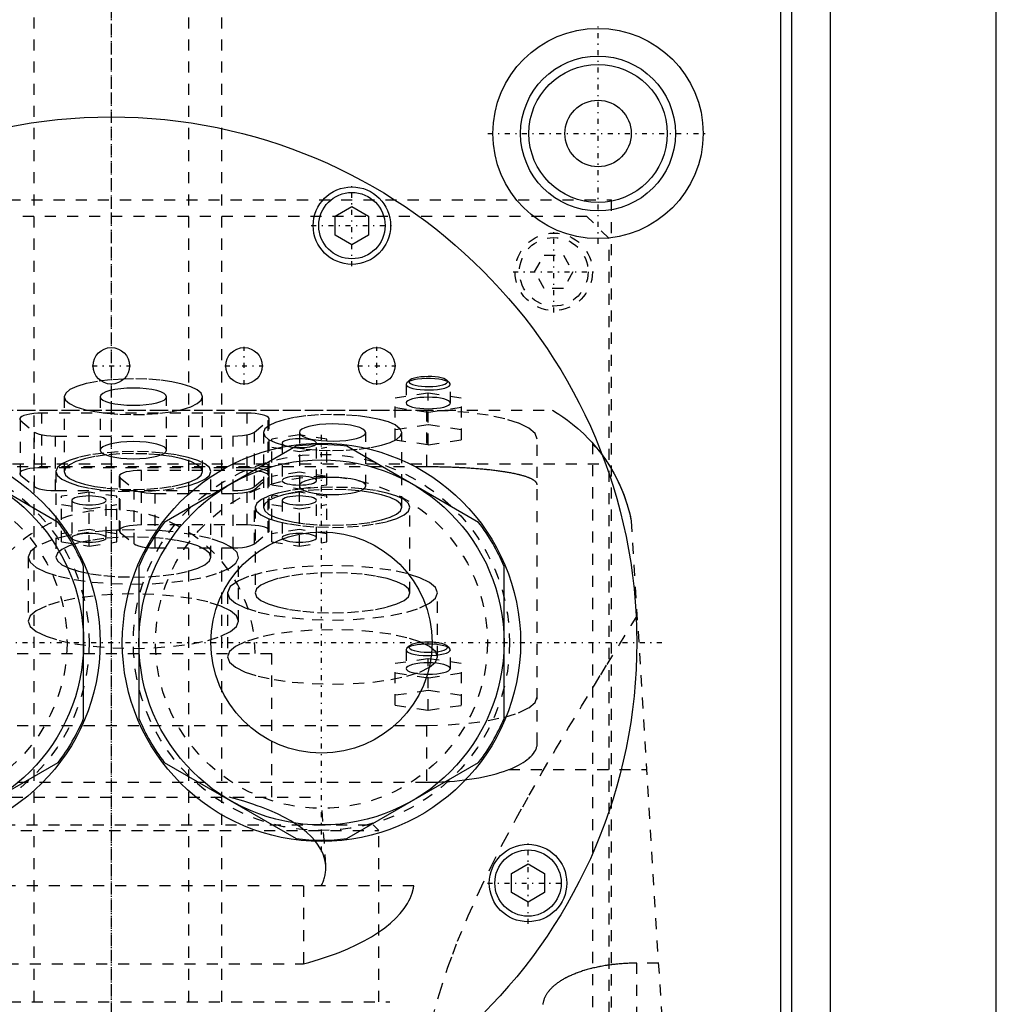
# Model space of a CAD drawing. Extents: x -90 to 90, y -104 to 484.
# Tile 7 of 8: x -8 to 80, y 196 to 285. Entities that reach past the tile are written whole.
import ezdxf

# ---------------------------------------------------------------- set-up
doc = ezdxf.new("R2010")
doc.units = 0
doc.linetypes.add('CENTER', pattern=[1.5, 0.45, -0.5, 0.05, -0.5])
doc.linetypes.add('DASHED', pattern=[2, 1, -1])
for name, color, linetype in [('AM_0', 7, 'CONTINUOUS'), ('AM_3', 7, 'DASHED'), ('AM_7', 7, 'CENTER')]:
    doc.layers.add(name, color=color, linetype=linetype)

msp = doc.modelspace()

# ---------------------------------------------------------------- linework, layer by layer
at = {"layer": 'AM_0', "color": 7, "linetype": 'CONTINUOUS'}
for p, q in [((61.5, 292), (61.5, 154.982)), ((65, 37.5), (65, 292.5)), ((80, 30), (80, 291.5)), ((60.5, 291), (60.5, 156.646)), ((20.25, 267.538), (21.75, 268.404)), ((21.75, 268.404), (23.25, 267.538)), ((20.25, 265.806), (20.25, 267.538)), ((23.25, 267.538), (23.25, 265.806)), ((21.75, 264.94), (20.25, 265.806)), ((23.25, 265.806), (21.75, 264.94)), ((-4.796, 239.852), (-16.704, 246.727)), ((16.704, 246.727), (4.796, 239.852)), ((33.204, 239.852), (21.296, 246.727)), ((-2.5, 222.125), (-2.5, 235.875)), ((2.5, 235.875), (2.5, 222.125)), ((35.5, 222.125), (35.5, 235.875)), ((-16.704, 211.273), (-4.796, 218.148)), ((4.796, 218.148), (16.704, 211.273)), ((21.296, 211.273), (33.204, 218.148)), ((36.172, 208.116), (37.672, 208.982)), ((37.672, 208.982), (39.172, 208.116)), ((36.172, 206.384), (36.172, 208.116)), ((39.172, 208.116), (39.172, 206.384)), ((37.672, 205.518), (36.172, 206.384)), ((39.172, 206.384), (37.672, 205.518))]:
    msp.add_line(p, q, dxfattribs=at)
for centre, radius in [((44, 275), 9.5), ((44, 275), 7), ((44, 275), 6.25), ((44, 275), 3), ((0, 229), 47.5), ((21.75, 266.672), 3.5), ((21.75, 266.672), 3), ((0, 254), 1.65), ((12, 254), 1.65), ((24, 254), 1.65), ((-19, 229), 18), ((19, 229), 18), ((-19, 229), 16.5), ((19, 229), 16.5), ((19, 229), 10), ((37.672, 207.25), 3.5), ((37.672, 207.25), 3)]:
    msp.add_circle(centre, radius, dxfattribs=at)
for centre, start, end in [((19, 229), 82.61986, 97.38014), ((-19, 229), 22.61986, 37.38014), ((19, 229), 142.61986, 157.38014), ((19, 229), 22.61986, 37.38014), ((-19, 229), 322.61986, 337.38014), ((19, 229), 202.61986, 217.38014), ((19, 229), 322.61986, 337.38014), ((19, 229), 262.61986, 277.38014)]:
    msp.add_arc(centre, 17.875, start, end, dxfattribs=at)
at = {"layer": 'AM_3', "color": 6, "linetype": 'DASHED'}
for p, q in [((-7, 457.5), (-7, -77.5)), ((7, -77.5), (7, 457.5)), ((10, -37.5), (10, 316.5)), ((-45.211, 269), (45.211, 269)), ((45.211, 176), (45.211, 269)), ((43, 267.5), (-43, 267.5)), ((45, 265.5), (43, 267.5)), ((45, 179.5), (45, 265.5)), ((38.268, 262.5), (39.134, 264)), ((39.134, 264), (40.866, 264)), ((40.866, 264), (41.732, 262.5)), ((39.134, 261), (38.268, 262.5)), ((41.732, 262.5), (40.866, 261)), ((40.866, 261), (39.134, 261)), ((2, 252.826), (1.142, 252.81)), ((26.723, 252.474), (26.65, 252.335)), ((26.65, 252.335), (26.65, 250.645)), ((26.964, 252.698), (26.723, 252.474)), ((30.577, 252.474), (30.336, 252.698)), ((30.65, 250.645), (30.65, 252.335)), ((-4.25, 251.208), (-4.25, 244.446)), ((-1, 251.208), (-1, 246.378)), ((5, 246.378), (5, 251.208)), ((8.25, 244.446), (8.25, 251.208)), ((25.65, 251.116), (28.65, 251.564)), ((25.65, 247.322), (25.65, 251.116)), ((28.65, 251.564), (31.65, 251.116)), ((28.65, 246.874), (28.65, 251.564)), ((31.65, 247.322), (31.65, 251.116)), ((28.65, 249.771), (25.65, 250.219)), ((31.65, 250.219), (28.65, 249.771)), ((-39.86, 250), (39.86, 250)), ((28.5, 249.97), (-28.5, 249.97)), ((-6.28, 244.794), (-6.28, 249.72)), ((12.28, 249.72), (-6.28, 249.72)), ((12.28, 244.794), (12.28, 249.72)), ((14.28, 244.276), (14.28, 249.202)), ((28.5, 249.97), (28.5, 244.865)), ((-8.189, 244.122), (-8.189, 249.048)), ((-8.189, 249.048), (-6.939, 248.013)), ((12.939, 248.013), (14.189, 249.048)), ((14.189, 244.122), (14.189, 249.048)), ((28.65, 248.667), (25.65, 248.218)), ((26.129, 248.29), (25.655, 248.662)), ((31.65, 248.218), (28.65, 248.667)), ((-6.939, 243.086), (-6.939, 248.013)), ((-5.03, 247.649), (11.03, 247.649)), ((-5.03, 242.723), (-5.03, 247.649)), ((11.03, 242.723), (11.03, 247.649)), ((12.939, 243.086), (12.939, 248.013)), ((13.75, 247.973), (13.75, 241.211)), ((17, 247.757), (14.5, 247.383)), ((17, 247.973), (17, 242.882)), ((19.5, 247.383), (17, 247.757)), ((23, 243.143), (23, 247.973)), ((26.25, 241.211), (26.25, 247.973)), ((14.5, 243.255), (14.5, 247.383)), ((14.5, 246.636), (17, 246.263)), ((15.45, 247.01), (15.45, 243.629)), ((17, 246.263), (19.5, 246.636)), ((18.55, 243.629), (18.55, 247.01)), ((19.5, 243.255), (19.5, 247.383)), ((25.65, 247.322), (28.65, 246.874)), ((28.65, 246.874), (31.65, 247.322)), ((38.5, 219.865), (38.5, 247.382)), ((43.5, 247.019), (43.5, 77.05)), ((-44.917, 245.15), (44.917, 245.15)), ((28.5, 244.865), (-28.5, 244.865)), ((12.28, 244.794), (-6.28, 244.794)), ((-8.189, 244.122), (-6.939, 243.086)), ((-5, 244.446), (-5, 236.719)), ((0.72, 244.026), (0.72, 239.1)), ((0.811, 238.945), (0.811, 243.872)), ((0.811, 243.872), (2.061, 242.836)), ((2.72, 239.617), (2.72, 244.544)), ((12.28, 244.544), (2.72, 244.544)), ((9, 236.719), (9, 244.446)), ((12.28, 239.617), (12.28, 244.544)), ((12.939, 243.086), (14.189, 244.122)), ((12.939, 242.836), (14.189, 243.872)), ((14.189, 238.945), (14.189, 243.872)), ((14.28, 239.1), (14.28, 244.026)), ((17, 244.376), (14.5, 244.003)), ((19.5, 244.003), (17, 244.376)), ((14.5, 243.255), (17, 242.882)), ((17, 242.882), (19.5, 243.255)), ((-5.03, 242.723), (11.03, 242.723)), ((-2, 242.581), (-4.5, 242.207)), ((-4.5, 238.079), (-4.5, 242.207)), ((-2, 237.706), (-2, 242.581)), ((0.5, 242.207), (-2, 242.581)), ((0.5, 238.079), (0.5, 242.207)), ((2.061, 237.91), (2.061, 242.836)), ((3.97, 242.473), (11.03, 242.473)), ((3.97, 237.547), (3.97, 242.473)), ((11.03, 237.547), (11.03, 242.473)), ((12.939, 237.91), (12.939, 242.836)), ((17, 242.581), (14.5, 242.207)), ((14.5, 238.079), (14.5, 242.207)), ((17, 237.706), (17, 242.581)), ((19.5, 242.207), (17, 242.581)), ((19.5, 238.079), (19.5, 242.207)), ((-4.5, 241.46), (-2, 241.086)), ((-3.55, 241.833), (-3.55, 238.453)), ((-2, 241.086), (0.5, 241.46)), ((-0.45, 238.453), (-0.45, 241.833)), ((13, 241.211), (13, 233.484)), ((14.5, 241.46), (17, 241.086)), ((15.45, 241.833), (15.45, 238.453)), ((17, 241.086), (19.5, 241.46)), ((18.55, 238.453), (18.55, 241.833)), ((27, 233.484), (27, 241.211)), ((12.28, 239.617), (2.72, 239.617)), ((47, 240), (57, 77.05)), ((-3.948, 238.636), (-5.355, 238.275)), ((-2, 239.2), (-4.5, 238.826)), ((-3.819, 238.663), (-3.948, 238.636)), ((-3.556, 238.714), (-3.819, 238.663)), ((0.5, 238.826), (-2, 239.2)), ((0.498, 239.147), (-0.452, 239.095)), ((0.719, 239.155), (0.498, 239.147)), ((0.731, 239.156), (0.719, 239.155)), ((2, 239.178), (0.731, 239.156)), ((0.811, 238.945), (2.061, 237.91)), ((4.114, 239.116), (2, 239.178)), ((5.276, 239.027), (4.114, 239.116)), ((7.574, 238.71), (5.276, 239.027)), ((12.939, 237.91), (14.189, 238.945)), ((17, 239.2), (14.5, 238.826)), ((19.5, 238.826), (17, 239.2)), ((-5.355, 238.275), (-6.761, 237.67)), ((-4.5, 238.079), (-2, 237.706)), ((-2, 237.706), (0.5, 238.079)), ((14.5, 238.079), (17, 237.706)), ((17, 237.706), (19.5, 238.079)), ((3.97, 237.547), (11.03, 237.547)), ((-7.5, 236.719), (-7.5, 230.924)), ((11.5, 230.924), (11.5, 236.719)), ((10.5, 233.484), (10.5, 227.689)), ((29.5, 227.689), (29.5, 233.484)), ((28.65, 228.847), (28.388, 228.843)), ((-14.5, 228), (14.5, 228)), ((14.5, 215), (14.5, 228)), ((26.65, 228.329), (26.65, 226.639)), ((26.964, 228.692), (26.723, 228.468)), ((30.577, 228.468), (30.336, 228.692)), ((30.65, 226.639), (30.65, 228.329)), ((25.65, 227.11), (28.65, 227.559)), ((25.65, 223.316), (25.65, 227.11)), ((28.65, 227.559), (31.65, 227.11)), ((28.65, 222.868), (28.65, 227.559)), ((31.65, 223.316), (31.65, 227.11)), ((28.65, 225.766), (25.65, 226.214)), ((31.65, 226.214), (28.65, 225.766)), ((28.65, 224.661), (25.65, 224.213)), ((31.65, 224.213), (28.65, 224.661)), ((25.65, 223.316), (28.65, 222.868)), ((28.65, 222.868), (31.65, 223.316)), ((-28.5, 221.5), (28.5, 221.5)), ((28.5, 221.5), (28.5, 216.359)), ((35.934, 217.5), (48.381, 217.5)), ((-28.5, 216.359), (28.5, 216.359)), ((-19, 215), (19, 215)), ((19.386, 208.83), (19, 215)), ((-24.175, 212), (24.175, 212)), ((-23.675, 212.5), (23.675, 212.5)), ((24.175, 212), (23.675, 212.5)), ((24.175, 196.5), (24.175, 212)), ((27.357, 207), (-27.357, 207)), ((17.375, 207), (17.375, 199.939)), ((-17.375, 199.939), (17.375, 199.939)), ((47.5, 77.05), (47.5, 200.006)), ((49.454, 200.006), (47.5, 200.006)), ((-25.175, 196.5), (25.175, 196.5)), ((25.75, 116.5), (25.175, 196.5))]:
    msp.add_line(p, q, dxfattribs=at)
for points in [[(-4.25, 251.208), (-4.13, 250.892), (-3.774, 250.589), (-3.197, 250.309), (-2.419, 250.064), (-1.472, 249.863), (-0.392, 249.713), (0.781, 249.621), (2, 249.59), (3.219, 249.621), (4.392, 249.713), (5.472, 249.863), (6.419, 250.064), (7.197, 250.309), (7.774, 250.589), (8.13, 250.892), (8.25, 251.208), (8.13, 251.524), (7.774, 251.827), (7.197, 252.107), (6.419, 252.352), (5.472, 252.553), (4.392, 252.702), (3.219, 252.794), (2, 252.826)], [(1.142, 252.81), (-0.098, 252.732), (-1.251, 252.589), (-2.269, 252.389), (-3.108, 252.14), (-3.733, 251.852), (-4.119, 251.537), (-4.25, 251.208)], [(30.577, 252.474), (30.432, 252.57), (30.216, 252.657), (29.938, 252.731), (29.609, 252.789), (29.241, 252.829), (28.85, 252.85), (28.45, 252.85), (28.059, 252.829), (27.691, 252.789), (27.362, 252.731), (27.084, 252.657), (26.868, 252.57), (26.723, 252.474)], [(28.65, 253.029), (28.303, 253.02), (27.971, 252.994), (27.665, 252.951), (27.398, 252.893), (27.181, 252.822), (27.021, 252.742), (26.927, 252.655), (26.901, 252.566), (26.943, 252.476), (27.054, 252.391), (27.228, 252.312), (27.458, 252.245), (27.735, 252.19), (28.049, 252.151), (28.386, 252.129), (28.734, 252.124), (29.078, 252.137), (29.406, 252.168), (29.703, 252.215), (29.959, 252.276), (30.163, 252.349), (30.307, 252.431), (30.386, 252.519), (30.395, 252.609), (30.336, 252.698)], [(30.336, 252.698), (30.22, 252.776), (30.051, 252.848), (29.833, 252.91), (29.575, 252.961), (29.285, 252.998), (28.973, 253.022), (28.65, 253.029)], [(26.65, 252.335), (26.69, 252.232), (26.809, 252.133), (27.002, 252.042), (27.261, 251.962), (27.576, 251.898), (27.934, 251.852), (28.321, 251.824), (28.72, 251.818), (29.118, 251.832), (29.496, 251.866), (29.84, 251.919), (30.137, 251.989), (30.374, 252.072), (30.541, 252.167), (30.633, 252.268), (30.645, 252.371), (30.577, 252.474)], [(26.65, 250.645), (26.688, 250.544), (26.802, 250.446), (26.987, 250.357), (27.236, 250.278), (27.539, 250.214), (27.885, 250.166), (28.26, 250.137), (28.65, 250.127), (29.04, 250.137), (29.415, 250.166), (29.761, 250.214), (30.064, 250.278), (30.313, 250.357), (30.498, 250.446), (30.612, 250.544), (30.65, 250.645), (30.612, 250.746), (30.498, 250.843), (30.313, 250.932), (30.064, 251.011), (29.761, 251.075), (29.415, 251.123), (29.04, 251.152), (28.65, 251.162)], [(28.65, 251.162), (28.26, 251.152), (27.885, 251.123), (27.539, 251.075), (27.236, 251.011), (26.987, 250.932), (26.802, 250.843), (26.688, 250.746), (26.65, 250.645)], [(-6.28, 249.72), (-6.652, 249.711), (-7.012, 249.684), (-7.346, 249.64), (-7.642, 249.581), (-7.891, 249.509), (-8.083, 249.426), (-8.213, 249.335), (-8.274, 249.239), (-8.266, 249.143), (-8.189, 249.048)], [(14.189, 249.048), (14.266, 249.143), (14.274, 249.239), (14.213, 249.335), (14.083, 249.426), (13.891, 249.509), (13.642, 249.581), (13.346, 249.64), (13.012, 249.684), (12.652, 249.711), (12.28, 249.72)], [(25.655, 248.662), (25.048, 248.927), (24.258, 249.157), (23.313, 249.344), (22.249, 249.482), (21.103, 249.565), (19.917, 249.59), (18.734, 249.557), (17.597, 249.466), (16.547, 249.321), (15.622, 249.127), (14.856, 248.891), (14.276, 248.622)], [(38.5, 247.382), (38.308, 247.887), (37.739, 248.372), (36.815, 248.82), (35.571, 249.212), (34.056, 249.534), (32.327, 249.773), (30.451, 249.92), (28.5, 249.97)], [(14.276, 248.622), (13.883, 248.305), (13.75, 247.973)], [(19.5, 247.207), (20.083, 247.197), (20.663, 247.215), (21.218, 247.263), (21.726, 247.338), (22.17, 247.436), (22.53, 247.556), (22.795, 247.69), (22.953, 247.836), (22.999, 247.987), (22.932, 248.137), (22.753, 248.281), (22.469, 248.414), (22.092, 248.529), (21.635, 248.624), (21.116, 248.693), (20.555, 248.736), (19.972, 248.749), (19.391, 248.733), (18.833, 248.688), (18.319, 248.616), (17.869, 248.519), (17.5, 248.402), (17.226, 248.268), (17.057, 248.123), (17, 247.973)], [(-6.939, 248.013), (-6.771, 247.912), (-6.526, 247.824), (-6.214, 247.75), (-5.85, 247.695), (-5.449, 247.661), (-5.03, 247.649)], [(11.03, 247.649), (11.449, 247.661), (11.85, 247.695), (12.214, 247.75), (12.526, 247.824), (12.771, 247.912), (12.939, 248.013)], [(13.75, 247.973), (13.87, 247.657), (14.226, 247.354), (14.804, 247.074), (15.582, 246.829), (16.529, 246.627), (17.61, 246.478), (18.783, 246.386), (20.003, 246.355), (21.222, 246.386), (22.395, 246.479), (23.476, 246.628), (24.422, 246.83), (25.199, 247.075), (25.776, 247.355), (26.131, 247.658), (26.25, 247.974), (26.129, 248.29)], [(17, 247.973), (17.036, 247.853), (17.143, 247.736)], [(17.143, 247.736), (17.355, 247.606), (17.656, 247.488), (18.034, 247.386), (18.478, 247.304), (18.972, 247.243), (19.5, 247.207)], [(16.531, 246.627), (16.823, 246.611), (17.122, 246.61), (17.416, 246.623), (17.695, 246.651), (17.948, 246.692), (18.166, 246.745), (18.34, 246.808), (18.465, 246.879), (18.535, 246.954), (18.548, 247.031), (18.503, 247.107), (18.403, 247.18), (18.251, 247.247), (18.052, 247.305), (17.813, 247.351), (17.545, 247.385), (17.257, 247.405), (16.959, 247.411), (16.662, 247.401), (16.378, 247.377), (16.117, 247.339), (15.889, 247.29), (15.702, 247.229), (15.564, 247.161), (15.479, 247.086), (15.45, 247.009), (15.479, 246.933), (15.565, 246.858), (15.703, 246.79), (15.891, 246.73)], [(15.891, 246.73), (16.187, 246.668), (16.531, 246.627)], [(-5, 244.446), (-4.865, 244.093), (-4.467, 243.753), (-3.82, 243.44), (-2.95, 243.165), (-1.889, 242.94), (-0.679, 242.773), (0.634, 242.67), (2, 242.635), (3.366, 242.67), (4.679, 242.773), (5.889, 242.94), (6.95, 243.165), (7.82, 243.44), (8.467, 243.753), (8.865, 244.093), (9, 244.446), (8.865, 244.8), (8.467, 245.14), (7.82, 245.453), (6.95, 245.728), (5.889, 245.953), (4.679, 246.12), (3.366, 246.223), (2, 246.258)], [(2, 246.258), (0.634, 246.223), (-0.679, 246.12), (-1.889, 245.953), (-2.95, 245.728), (-3.82, 245.453), (-4.467, 245.14), (-4.865, 244.8), (-5, 244.446)], [(2, 246.064), (0.781, 246.033), (-0.392, 245.941), (-1.472, 245.791), (-2.419, 245.59), (-3.197, 245.345), (-3.774, 245.066), (-4.13, 244.762), (-4.25, 244.446), (-4.13, 244.131), (-3.774, 243.827), (-3.197, 243.548), (-2.419, 243.303), (-1.472, 243.101), (-0.392, 242.952), (0.781, 242.86), (2, 242.829), (3.219, 242.86), (4.392, 242.952), (5.472, 243.101), (6.419, 243.303), (7.197, 243.548), (7.774, 243.827), (8.13, 244.131), (8.25, 244.446)], [(8.25, 244.446), (8.13, 244.762), (7.774, 245.066), (7.197, 245.345), (6.419, 245.59), (5.472, 245.791), (4.392, 245.941), (3.219, 246.033), (2, 246.064)], [(-6.28, 244.794), (-6.652, 244.785), (-7.012, 244.758), (-7.346, 244.714), (-7.642, 244.655), (-7.891, 244.583), (-8.083, 244.5), (-8.213, 244.409), (-8.274, 244.313), (-8.266, 244.216), (-8.189, 244.122)], [(14.189, 244.122), (14.266, 244.216), (14.274, 244.313), (14.213, 244.409), (14.083, 244.5), (13.891, 244.583), (13.642, 244.655), (13.346, 244.714), (13.012, 244.758), (12.652, 244.785), (12.28, 244.794)], [(2.72, 244.544), (2.348, 244.534), (1.988, 244.508), (1.654, 244.464), (1.358, 244.405), (1.109, 244.333), (0.917, 244.249), (0.787, 244.159), (0.726, 244.063), (0.734, 243.966), (0.811, 243.872)], [(14.189, 243.872), (14.266, 243.966), (14.274, 244.063), (14.213, 244.159), (14.083, 244.249), (13.891, 244.333), (13.642, 244.405), (13.346, 244.464), (13.012, 244.508), (12.652, 244.534), (12.28, 244.544)], [(-6.939, 243.086), (-6.771, 242.986), (-6.526, 242.897), (-6.214, 242.824), (-5.85, 242.769), (-5.449, 242.735), (-5.03, 242.723)], [(11.03, 242.723), (11.449, 242.735), (11.85, 242.769), (12.214, 242.824), (12.526, 242.897), (12.771, 242.986), (12.939, 243.086)], [(20, 243.023), (18.668, 242.99), (17.384, 242.892), (16.196, 242.732), (15.147, 242.517), (14.275, 242.254)], [(27, 241.211), (26.865, 241.565), (26.467, 241.905), (25.82, 242.218), (24.95, 242.492), (23.889, 242.718), (22.679, 242.885), (21.366, 242.988), (20, 243.023)], [(-0.45, 241.833), (-0.48, 241.912), (-0.568, 241.987), (-0.711, 242.056), (-0.904, 242.117), (-1.139, 242.167), (-1.407, 242.204), (-1.698, 242.227), (-2, 242.235), (-2.302, 242.227), (-2.593, 242.204), (-2.861, 242.167), (-3.096, 242.117), (-3.289, 242.056), (-3.432, 241.987), (-3.52, 241.912), (-3.55, 241.833)], [(2.061, 242.836), (2.229, 242.736), (2.474, 242.647), (2.786, 242.574), (3.15, 242.519), (3.551, 242.485), (3.97, 242.473)], [(11.03, 242.473), (11.449, 242.485), (11.85, 242.519), (12.214, 242.574), (12.526, 242.647), (12.771, 242.736), (12.939, 242.836)], [(14.275, 242.254), (13.577, 241.931), (13.146, 241.579), (13, 241.211)], [(18.55, 241.833), (18.52, 241.912), (18.432, 241.987), (18.289, 242.056), (18.096, 242.117), (17.861, 242.167), (17.593, 242.204), (17.302, 242.227), (17, 242.235), (16.698, 242.227), (16.407, 242.204), (16.139, 242.167), (15.904, 242.117), (15.711, 242.056), (15.568, 241.987), (15.48, 241.912), (15.45, 241.833)], [(-3.55, 241.833), (-3.52, 241.755), (-3.432, 241.68), (-3.289, 241.611), (-3.096, 241.55), (-2.861, 241.5), (-2.593, 241.463), (-2.302, 241.44), (-2, 241.432), (-1.698, 241.44), (-1.407, 241.463), (-1.139, 241.5), (-0.904, 241.55), (-0.711, 241.611), (-0.568, 241.68), (-0.48, 241.755), (-0.45, 241.833)], [(13, 241.211), (13.135, 240.858), (13.533, 240.518), (14.18, 240.205), (15.05, 239.93), (16.111, 239.705), (17.321, 239.537), (18.634, 239.434), (20, 239.399), (21.366, 239.434), (22.679, 239.537), (23.889, 239.705), (24.95, 239.93), (25.82, 240.205), (26.467, 240.518), (26.865, 240.858), (27, 241.211)], [(15.45, 241.833), (15.48, 241.755), (15.568, 241.68), (15.711, 241.611), (15.904, 241.55), (16.139, 241.5), (16.407, 241.463), (16.698, 241.44), (17, 241.432), (17.302, 241.44), (17.593, 241.463), (17.861, 241.5), (18.096, 241.55), (18.289, 241.611), (18.432, 241.68), (18.52, 241.755), (18.55, 241.833)], [(2.72, 239.617), (2.348, 239.608), (1.988, 239.581), (1.654, 239.538), (1.358, 239.479), (1.109, 239.406), (0.917, 239.323), (0.787, 239.232), (0.726, 239.137), (0.734, 239.04), (0.811, 238.945)], [(14.189, 238.945), (14.266, 239.04), (14.274, 239.137), (14.213, 239.232), (14.083, 239.323), (13.891, 239.406), (13.642, 239.479), (13.346, 239.538), (13.012, 239.581), (12.652, 239.608), (12.28, 239.617)], [(-7.5, 236.719), (-7.321, 236.244), (-6.79, 235.786), (-5.927, 235.364), (-4.766, 234.993), (-3.349, 234.687), (-1.73, 234.458), (0.029, 234.314), (1.863, 234.261), (3.702, 234.3), (5.476, 234.431), (7.12, 234.648), (8.57, 234.943), (9.773, 235.305), (10.682, 235.721), (11.264, 236.174), (11.496, 236.648), (11.37, 237.124), (10.89, 237.586), (10.075, 238.014), (8.956, 238.394), (7.574, 238.71)], [(2, 238.531), (0.634, 238.496), (-0.679, 238.393), (-1.889, 238.225), (-2.95, 238), (-3.82, 237.726), (-4.467, 237.412), (-4.865, 237.073), (-5, 236.719), (-4.865, 236.366), (-4.467, 236.026), (-3.82, 235.713), (-2.95, 235.438), (-1.889, 235.213), (-0.679, 235.045), (0.634, 234.942), (2, 234.907), (3.366, 234.942), (4.679, 235.045), (5.889, 235.213), (6.95, 235.438), (7.82, 235.713), (8.467, 236.026), (8.865, 236.366), (9, 236.719)], [(-0.452, 239.095), (-2.071, 238.941), (-3.556, 238.714)], [(9, 236.719), (8.865, 237.073), (8.467, 237.412), (7.82, 237.726), (6.95, 238), (5.889, 238.225), (4.679, 238.393), (3.366, 238.496), (2, 238.531)], [(-6.761, 237.67), (-7.313, 237.204), (-7.5, 236.719)], [(2.061, 237.91), (2.229, 237.81), (2.474, 237.721), (2.786, 237.647), (3.15, 237.592), (3.551, 237.558), (3.97, 237.547)], [(11.03, 237.547), (11.449, 237.558), (11.85, 237.592), (12.214, 237.647), (12.526, 237.721), (12.771, 237.81), (12.939, 237.91)], [(10.5, 233.484), (10.683, 233.004), (11.223, 232.543), (12.101, 232.118), (13.282, 231.745), (14.722, 231.439), (16.365, 231.212), (18.147, 231.072), (20, 231.025), (21.853, 231.072), (23.635, 231.212), (25.278, 231.439), (26.718, 231.745), (27.899, 232.118), (28.777, 232.543), (29.317, 233.004), (29.5, 233.484), (29.317, 233.964), (28.777, 234.425), (27.899, 234.85), (26.718, 235.222), (25.278, 235.528), (23.635, 235.755), (21.853, 235.895), (20, 235.943)], [(20, 235.943), (18.254, 235.901), (16.567, 235.776), (14.997, 235.574), (13.597, 235.3), (12.416, 234.965), (11.494, 234.579)], [(20, 235.296), (18.634, 235.261), (17.321, 235.158), (16.111, 234.99), (15.05, 234.765), (14.18, 234.49), (13.533, 234.177), (13.135, 233.837), (13, 233.484), (13.135, 233.13), (13.533, 232.791), (14.18, 232.477), (15.05, 232.203), (16.111, 231.977), (17.321, 231.81), (18.634, 231.707), (20, 231.672), (21.366, 231.707), (22.679, 231.81), (23.889, 231.977), (24.95, 232.203), (25.82, 232.477), (26.467, 232.791), (26.865, 233.13), (27, 233.484)], [(27, 233.484), (26.865, 233.837), (26.467, 234.177), (25.82, 234.49), (24.95, 234.765), (23.889, 234.99), (22.679, 235.158), (21.366, 235.261), (20, 235.296)], [(11.494, 234.579), (10.752, 234.046), (10.5, 233.484)], [(28.388, 228.843), (28.01, 228.82), (27.655, 228.778), (27.338, 228.72), (27.071, 228.647), (26.863, 228.562), (26.723, 228.468)], [(28.045, 228.996), (27.735, 228.957), (27.459, 228.903), (27.231, 228.836), (27.057, 228.759), (26.946, 228.674), (26.901, 228.585), (26.924, 228.496), (27.014, 228.41), (27.168, 228.33), (27.38, 228.259), (27.641, 228.201), (27.942, 228.157), (28.27, 228.129), (28.613, 228.118), (28.957, 228.125), (29.289, 228.149), (29.597, 228.19), (29.868, 228.246), (30.091, 228.314), (30.258, 228.392), (30.362, 228.477), (30.4, 228.566), (30.369, 228.655), (30.272, 228.741), (30.112, 228.82), (29.894, 228.889), (29.628, 228.946), (29.324, 228.989), (28.994, 229.015), (28.65, 229.024)], [(28.65, 229.024), (28.343, 229.017), (28.045, 228.996)], [(30.65, 228.329), (30.612, 228.43), (30.498, 228.528), (30.313, 228.617), (30.064, 228.695), (29.761, 228.76), (29.415, 228.808), (29.04, 228.837), (28.65, 228.847)], [(26.723, 228.468), (26.655, 228.366), (26.667, 228.262), (26.759, 228.161), (26.926, 228.067), (27.163, 227.983), (27.46, 227.913), (27.804, 227.86), (28.182, 227.826), (28.58, 227.812), (28.979, 227.819), (29.366, 227.846), (29.724, 227.893), (30.039, 227.957), (30.298, 228.036), (30.491, 228.127), (30.61, 228.226), (30.65, 228.329)], [(28.5, 221.5), (30.451, 221.55), (32.327, 221.697), (34.056, 221.936), (35.571, 222.258), (36.815, 222.65), (37.739, 223.098), (38.308, 223.583), (38.5, 224.088)]]:
    msp.add_lwpolyline(points, dxfattribs=at)
for points in [[(5, 251.208), (4.942, 251.359), (4.772, 251.505), (4.494, 251.639), (4.121, 251.757), (3.667, 251.854), (3.148, 251.925), (2.585, 251.969), (2, 251.984), (1.415, 251.969), (0.852, 251.925), (0.333, 251.854), (-0.121, 251.757), (-0.494, 251.639), (-0.772, 251.505), (-0.942, 251.359), (-1, 251.208), (-0.942, 251.056), (-0.772, 250.911), (-0.494, 250.777), (-0.121, 250.659), (0.333, 250.562), (0.852, 250.491), (1.415, 250.446), (2, 250.431), (2.585, 250.446), (3.148, 250.491), (3.667, 250.562), (4.121, 250.659), (4.494, 250.777), (4.772, 250.911), (4.942, 251.056)], [(5, 246.378), (4.942, 246.53), (4.772, 246.675), (4.494, 246.81), (4.121, 246.927), (3.667, 247.024), (3.148, 247.096), (2.585, 247.14), (2, 247.155), (1.415, 247.14), (0.852, 247.096), (0.333, 247.024), (-0.121, 246.927), (-0.494, 246.81), (-0.772, 246.675), (-0.942, 246.53), (-1, 246.378), (-0.942, 246.227), (-0.772, 246.081), (-0.494, 245.947), (-0.121, 245.829), (0.333, 245.733), (0.852, 245.661), (1.415, 245.617), (2, 245.602), (2.585, 245.617), (3.148, 245.661), (3.667, 245.733), (4.121, 245.829), (4.494, 245.947), (4.772, 246.081), (4.942, 246.227)], [(18.55, 243.629), (18.52, 243.707), (18.432, 243.783), (18.289, 243.852), (18.096, 243.913), (17.861, 243.963), (17.593, 244), (17.302, 244.022), (17, 244.03), (16.698, 244.022), (16.407, 244), (16.139, 243.963), (15.904, 243.913), (15.711, 243.852), (15.568, 243.783), (15.48, 243.707), (15.45, 243.629), (15.48, 243.551), (15.568, 243.476), (15.711, 243.406), (15.904, 243.345), (16.139, 243.295), (16.407, 243.258), (16.698, 243.236), (17, 243.228), (17.302, 243.236), (17.593, 243.258), (17.861, 243.295), (18.096, 243.345), (18.289, 243.406), (18.432, 243.476), (18.52, 243.551)], [(23, 243.143), (22.942, 243.295), (22.772, 243.44), (22.494, 243.574), (22.121, 243.692), (21.667, 243.789), (21.148, 243.86), (20.585, 243.905), (20, 243.92), (19.415, 243.905), (18.852, 243.86), (18.333, 243.789), (17.879, 243.692), (17.506, 243.574), (17.228, 243.44), (17.058, 243.295), (17, 243.143), (17.058, 242.992), (17.228, 242.846), (17.506, 242.712), (17.879, 242.594), (18.333, 242.497), (18.852, 242.426), (19.415, 242.382), (20, 242.367), (20.585, 242.382), (21.148, 242.426), (21.667, 242.497), (22.121, 242.594), (22.494, 242.712), (22.772, 242.846), (22.942, 242.992)], [(26.25, 241.211), (26.13, 241.527), (25.774, 241.83), (25.197, 242.11), (24.419, 242.355), (23.472, 242.556), (22.392, 242.706), (21.219, 242.798), (20, 242.829), (18.781, 242.798), (17.608, 242.706), (16.528, 242.556), (15.581, 242.355), (14.803, 242.11), (14.226, 241.83), (13.87, 241.527), (13.75, 241.211), (13.87, 240.896), (14.226, 240.592), (14.803, 240.313), (15.581, 240.067), (16.528, 239.866), (17.608, 239.717), (18.781, 239.625), (20, 239.594), (21.219, 239.625), (22.392, 239.717), (23.472, 239.866), (24.419, 240.067), (25.197, 240.313), (25.774, 240.592), (26.13, 240.896)], [(-0.45, 238.453), (-0.48, 238.531), (-0.568, 238.606), (-0.711, 238.676), (-0.904, 238.736), (-1.139, 238.786), (-1.407, 238.823), (-1.698, 238.846), (-2, 238.854), (-2.302, 238.846), (-2.593, 238.823), (-2.861, 238.786), (-3.096, 238.736), (-3.289, 238.676), (-3.432, 238.606), (-3.52, 238.531), (-3.55, 238.453), (-3.52, 238.374), (-3.432, 238.299), (-3.289, 238.23), (-3.096, 238.169), (-2.861, 238.119), (-2.593, 238.082), (-2.302, 238.059), (-2, 238.051), (-1.698, 238.059), (-1.407, 238.082), (-1.139, 238.119), (-0.904, 238.169), (-0.711, 238.23), (-0.568, 238.299), (-0.48, 238.374)], [(18.55, 238.453), (18.52, 238.531), (18.432, 238.606), (18.289, 238.676), (18.096, 238.736), (17.861, 238.786), (17.593, 238.823), (17.302, 238.846), (17, 238.854), (16.698, 238.846), (16.407, 238.823), (16.139, 238.786), (15.904, 238.736), (15.711, 238.676), (15.568, 238.606), (15.48, 238.531), (15.45, 238.453), (15.48, 238.374), (15.568, 238.299), (15.711, 238.23), (15.904, 238.169), (16.139, 238.119), (16.407, 238.082), (16.698, 238.059), (17, 238.051), (17.302, 238.059), (17.593, 238.082), (17.861, 238.119), (18.096, 238.169), (18.289, 238.23), (18.432, 238.299), (18.52, 238.374)], [(-7.5, 230.924), (-7.317, 230.444), (-6.777, 229.983), (-5.899, 229.558), (-4.718, 229.185), (-3.278, 228.879), (-1.635, 228.652), (0.147, 228.512), (2, 228.465), (3.853, 228.512), (5.635, 228.652), (7.278, 228.879), (8.718, 229.185), (9.899, 229.558), (10.777, 229.983), (11.317, 230.444), (11.5, 230.924), (11.317, 231.404), (10.777, 231.865), (9.899, 232.29), (8.718, 232.662), (7.278, 232.968), (5.635, 233.195), (3.853, 233.335), (2, 233.383), (0.147, 233.335), (-1.635, 233.195), (-3.278, 232.968), (-4.718, 232.662), (-5.899, 232.29), (-6.777, 231.865), (-7.317, 231.404)], [(10.5, 227.689), (10.683, 227.209), (11.223, 226.748), (12.101, 226.323), (13.282, 225.95), (14.722, 225.644), (16.365, 225.417), (18.147, 225.277), (20, 225.23), (21.853, 225.277), (23.635, 225.417), (25.278, 225.644), (26.718, 225.95), (27.899, 226.323), (28.777, 226.748), (29.317, 227.209), (29.5, 227.689), (29.317, 228.168), (28.777, 228.63), (27.899, 229.055), (26.718, 229.427), (25.278, 229.733), (23.635, 229.96), (21.853, 230.1), (20, 230.147), (18.147, 230.1), (16.365, 229.96), (14.722, 229.733), (13.282, 229.427), (12.101, 229.055), (11.223, 228.63), (10.683, 228.168)], [(30.65, 226.639), (30.612, 226.74), (30.498, 226.837), (30.313, 226.927), (30.064, 227.005), (29.761, 227.069), (29.415, 227.117), (29.04, 227.147), (28.65, 227.157), (28.26, 227.147), (27.885, 227.117), (27.539, 227.069), (27.236, 227.005), (26.987, 226.927), (26.802, 226.837), (26.688, 226.74), (26.65, 226.639), (26.688, 226.538), (26.802, 226.441), (26.987, 226.351), (27.236, 226.273), (27.539, 226.209), (27.885, 226.161), (28.26, 226.131), (28.65, 226.121), (29.04, 226.131), (29.415, 226.161), (29.761, 226.209), (30.064, 226.273), (30.313, 226.351), (30.498, 226.441), (30.612, 226.538)]]:
    msp.add_lwpolyline(points, close=True, dxfattribs=at)
for points in [[(39.86, 250, 0), (39.943, 249.951, 0), (40.169, 249.814, 0), (40.47, 249.624, 0), (40.644, 249.509, 0), (40.832, 249.381, 0), (41.246, 249.084, 0), (41.698, 248.734, 0), (42.178, 248.331, 0), (42.676, 247.874, 0), (43.183, 247.365, 0), (43.436, 247.09, 0), (43.689, 246.802, 0), (44.188, 246.188, 0), (44.671, 245.521, 0), (45.133, 244.804, 0), (45.566, 244.036, 0), (45.965, 243.22, 0), (46.149, 242.794, 0), (46.323, 242.357, 0), (46.634, 241.447, 0), (46.892, 240.493, 0), (47, 240, 0)], [(43.5, 247.019, 0), (43.501, 247.009, 0), (43.503, 246.99, 0), (43.507, 246.97, 0), (43.51, 246.961, 0), (43.513, 246.951, 0), (43.521, 246.931, 0), (43.53, 246.911, 0), (43.542, 246.891, 0), (43.555, 246.871, 0), (43.571, 246.851, 0), (43.579, 246.841, 0), (43.588, 246.831, 0), (43.607, 246.81, 0), (43.628, 246.79, 0), (43.651, 246.77, 0), (43.676, 246.749, 0), (43.703, 246.728, 0), (43.717, 246.718, 0), (43.732, 246.708, 0), (43.763, 246.687, 0), (43.795, 246.667, 0), (43.812, 246.656, 0)], [(43.813, 246.656, 0), (43.824, 246.643, 0), (43.847, 246.615, 0), (43.871, 246.586, 0), (43.883, 246.571, 0), (43.895, 246.556, 0), (43.92, 246.525, 0), (43.946, 246.494, 0), (43.972, 246.461, 0), (43.999, 246.428, 0), (44.026, 246.394, 0), (44.04, 246.377, 0), (44.054, 246.359, 0), (44.082, 246.323, 0), (44.111, 246.287, 0), (44.14, 246.25, 0), (44.169, 246.212, 0), (44.199, 246.173, 0), (44.214, 246.154, 0), (44.229, 246.134, 0), (44.259, 246.094, 0), (44.289, 246.054, 0), (44.304, 246.034, 0), (44.32, 246.013, 0), (44.35, 245.972, 0), (44.381, 245.93, 0), (44.397, 245.909, 0), (44.413, 245.887, 0), (44.444, 245.843, 0), (44.476, 245.799, 0), (44.509, 245.754, 0), (44.541, 245.708, 0), (44.574, 245.662, 0), (44.59, 245.638, 0), (44.607, 245.614, 0), (44.64, 245.566, 0), (44.674, 245.518, 0), (44.707, 245.468, 0), (44.741, 245.418, 0), (44.775, 245.367, 0), (44.793, 245.341, 0), (44.81, 245.315, 0), (44.844, 245.263, 0), (44.879, 245.21, 0), (45, 245.019, 0), (45.211, 244.673, 0), (45.422, 244.303, 0), (45.527, 244.11, 0), (45.631, 243.912, 0), (45.834, 243.502, 0), (46.03, 243.074, 0), (46.216, 242.629, 0), (46.391, 242.171, 0), (46.553, 241.701, 0), (46.629, 241.463, 0), (46.701, 241.222, 0), (46.833, 240.736, 0), (46.949, 240.246, 0), (47, 240, 0)], [(38.5, 243.238, 0), (38.5, 243.25, 0), (38.498, 243.274, 0), (38.494, 243.299, 0), (38.491, 243.311, 0), (38.488, 243.323, 0), (38.48, 243.347, 0), (38.47, 243.371, 0), (38.458, 243.396, 0), (38.444, 243.42, 0), (38.427, 243.444, 0), (38.418, 243.457, 0), (38.409, 243.469, 0), (38.388, 243.493, 0), (38.366, 243.517, 0), (38.341, 243.542, 0), (38.314, 243.566, 0), (38.285, 243.59, 0), (38.27, 243.602, 0), (38.254, 243.614, 0), (38.22, 243.638, 0), (38.185, 243.662, 0), (38.166, 243.674, 0), (38.147, 243.686, 0), (38.107, 243.709, 0), (38.065, 243.733, 0), (38.043, 243.745, 0), (38.021, 243.756, 0), (37.975, 243.78, 0), (37.927, 243.803, 0), (37.876, 243.826, 0), (37.824, 243.849, 0), (37.769, 243.872, 0), (37.741, 243.883, 0), (37.713, 243.894, 0), (37.654, 243.917, 0), (37.594, 243.939, 0), (37.531, 243.961, 0), (37.466, 243.983, 0), (37.4, 244.004, 0), (37.366, 244.015, 0), (37.332, 244.026, 0), (37.262, 244.047, 0), (37.19, 244.068, 0), (37.116, 244.088, 0), (37.04, 244.109, 0), (36.963, 244.129, 0), (36.924, 244.139, 0), (36.884, 244.149, 0), (36.803, 244.169, 0), (36.721, 244.188, 0), (36.637, 244.207, 0), (36.552, 244.226, 0), (36.465, 244.245, 0), (36.422, 244.254, 0), (36.377, 244.263, 0), (36.288, 244.282, 0), (36.197, 244.299, 0), (36.105, 244.317, 0), (36.011, 244.334, 0), (35.917, 244.351, 0), (35.869, 244.359, 0), (35.821, 244.367, 0), (35.724, 244.384, 0), (35.627, 244.4, 0), (35.578, 244.408, 0), (35.528, 244.415, 0), (35.428, 244.431, 0), (35.326, 244.446, 0), (35.274, 244.454, 0), (35.222, 244.461, 0), (35.116, 244.476, 0), (35.008, 244.491, 0), (34.899, 244.506, 0), (34.788, 244.52, 0), (34.675, 244.534, 0), (34.618, 244.541, 0), (34.56, 244.548, 0), (34.444, 244.562, 0), (34.327, 244.575, 0), (34.208, 244.588, 0), (34.087, 244.601, 0), (33.965, 244.614, 0), (33.904, 244.62, 0), (33.842, 244.626, 0), (33.717, 244.638, 0), (33.591, 244.65, 0), (33.463, 244.661, 0), (33.334, 244.673, 0), (33.204, 244.684, 0), (33.139, 244.689, 0), (33.073, 244.694, 0), (32.941, 244.705, 0), (32.808, 244.715, 0), (32.674, 244.724, 0), (32.538, 244.734, 0), (32.402, 244.743, 0), (32.334, 244.747, 0), (32.265, 244.752, 0), (32.127, 244.76, 0), (31.989, 244.768, 0), (31.849, 244.776, 0), (31.709, 244.784, 0), (31.568, 244.791, 0), (31.498, 244.794, 0), (31.427, 244.798, 0), (31.285, 244.804, 0), (31.143, 244.81, 0), (31.072, 244.813, 0), (31.001, 244.816, 0), (30.857, 244.822, 0), (30.714, 244.827, 0), (30.642, 244.829, 0), (30.571, 244.832, 0), (30.427, 244.836, 0), (30.283, 244.84, 0), (30.139, 244.844, 0), (29.995, 244.847, 0), (29.852, 244.851, 0), (29.78, 244.852, 0), (29.708, 244.854, 0), (29.564, 244.856, 0), (29.421, 244.858, 0), (29.278, 244.86, 0), (29.136, 244.862, 0), (28.993, 244.863, 0), (28.922, 244.863, 0), (28.852, 244.864, 0), (28.711, 244.864, 0), (28.57, 244.865, 0), (28.5, 244.865, 0)], [(28.705, 193.625, 0), (28.993, 194.853, 0), (29.661, 197.273, 0), (30.438, 199.649, 0), (30.863, 200.822, 0), (31.309, 201.984, 0), (32.26, 204.28, 0), (33.277, 206.538, 0), (34.348, 208.759, 0), (35.462, 210.944, 0), (36.609, 213.092, 0), (37.191, 214.152, 0), (37.778, 215.203, 0), (38.962, 217.275, 0), (40.152, 219.308, 0), (41.34, 221.3, 0), (42.519, 223.247, 0), (43.681, 225.147, 0), (44.254, 226.079, 0), (44.821, 226.999, 0), (45.931, 228.798, 0), (47.006, 230.543, 0), (47.528, 231.394, 0)], [(35.934, 217.5, 0), (36.065, 217.554, 0), (36.321, 217.665, 0), (36.567, 217.78, 0), (36.685, 217.839, 0), (36.801, 217.899, 0), (37.022, 218.022, 0), (37.23, 218.149, 0), (37.424, 218.279, 0), (37.603, 218.411, 0), (37.766, 218.546, 0), (37.842, 218.614, 0), (37.914, 218.683, 0), (38.045, 218.821, 0), (38.16, 218.961, 0), (38.258, 219.101, 0), (38.339, 219.241, 0), (38.403, 219.382, 0), (38.429, 219.452, 0), (38.451, 219.521, 0), (38.483, 219.66, 0), (38.498, 219.797, 0), (38.5, 219.865, 0)], [(28.5, 216.359, 0), (28.725, 216.36, 0), (29.179, 216.367, 0), (29.637, 216.381, 0), (29.867, 216.391, 0), (30.098, 216.403, 0), (30.559, 216.433, 0), (31.018, 216.47, 0), (31.473, 216.516, 0), (31.923, 216.568, 0), (32.366, 216.628, 0), (32.584, 216.661, 0), (32.799, 216.695, 0), (33.223, 216.769, 0), (33.635, 216.85, 0), (34.033, 216.936, 0), (34.416, 217.029, 0), (34.783, 217.126, 0), (34.961, 217.176, 0), (35.133, 217.228, 0), (35.465, 217.333, 0), (35.78, 217.443, 0), (35.934, 217.5, 0)], [(19.386, 208.83, 0), (19.366, 209.041, 0), (19.284, 209.46, 0), (19.148, 209.874, 0), (19.06, 210.079, 0), (18.958, 210.283, 0), (18.715, 210.684, 0), (18.42, 211.076, 0), (18.075, 211.457, 0), (17.683, 211.827, 0), (17.246, 212.183, 0), (17.012, 212.355, 0), (16.767, 212.525, 0), (16.238, 212.859, 0), (15.654, 213.186, 0), (15.017, 213.504, 0), (14.328, 213.81, 0), (13.589, 214.103, 0), (13.202, 214.244, 0), (12.804, 214.381, 0), (11.975, 214.642, 0), (11.106, 214.885, 0), (10.658, 215, 0)], [(18.99, 207, 0), (19.015, 207.05, 0), (19.061, 207.15, 0), (19.104, 207.251, 0), (19.125, 207.301, 0), (19.145, 207.351, 0), (19.182, 207.452, 0), (19.217, 207.554, 0), (19.248, 207.655, 0), (19.277, 207.757, 0), (19.302, 207.859, 0), (19.314, 207.91, 0), (19.324, 207.961, 0), (19.343, 208.063, 0), (19.359, 208.165, 0), (19.372, 208.268, 0), (19.382, 208.37, 0), (19.388, 208.472, 0), (19.39, 208.524, 0), (19.392, 208.575, 0), (19.392, 208.677, 0), (19.388, 208.779, 0), (19.386, 208.83, 0)], [(17.375, 199.939, 0), (17.87, 200.073, 0), (18.826, 200.356, 0), (19.736, 200.659, 0), (20.171, 200.817, 0), (20.594, 200.979, 0), (21.398, 201.313, 0), (22.145, 201.658, 0), (22.85, 202.019, 0), (23.517, 202.399, 0), (24.141, 202.795, 0), (24.435, 202.999, 0), (24.717, 203.206, 0), (25.242, 203.63, 0), (25.714, 204.065, 0), (26.129, 204.508, 0), (26.487, 204.958, 0), (26.785, 205.412, 0), (26.912, 205.64, 0), (27.024, 205.867, 0), (27.202, 206.323, 0), (27.32, 206.775, 0), (27.357, 207, 0)], [(47.5, 200.006, 0), (47.438, 200.006, 0), (47.312, 200.005, 0), (47.186, 200.004, 0), (47.123, 200.002, 0), (47.06, 200.001, 0), (46.934, 199.998, 0), (46.807, 199.993, 0), (46.679, 199.988, 0), (46.552, 199.982, 0), (46.424, 199.975, 0), (46.361, 199.972, 0), (46.297, 199.967, 0), (46.169, 199.959, 0), (46.042, 199.949, 0), (45.914, 199.939, 0), (45.787, 199.927, 0), (45.66, 199.915, 0), (45.596, 199.908, 0), (45.533, 199.902, 0), (45.406, 199.888, 0), (45.28, 199.873, 0), (45.217, 199.865, 0), (45.154, 199.857, 0), (45.029, 199.84, 0), (44.905, 199.822, 0), (44.843, 199.813, 0), (44.781, 199.804, 0), (44.657, 199.784, 0), (44.535, 199.764, 0), (44.413, 199.743, 0), (44.292, 199.721, 0), (44.172, 199.699, 0), (44.112, 199.687, 0), (44.053, 199.675, 0), (43.934, 199.651, 0), (43.817, 199.626, 0), (43.701, 199.6, 0), (43.585, 199.573, 0), (43.471, 199.545, 0), (43.415, 199.532, 0), (43.358, 199.517, 0), (43.247, 199.488, 0), (43.136, 199.459, 0), (43.027, 199.429, 0), (42.919, 199.398, 0), (42.813, 199.366, 0), (42.76, 199.35, 0), (42.708, 199.334, 0), (42.604, 199.301, 0), (42.502, 199.268, 0), (42.402, 199.234, 0), (42.302, 199.2, 0), (42.205, 199.165, 0), (42.157, 199.147, 0), (42.109, 199.129, 0), (42.015, 199.093, 0), (41.922, 199.057, 0), (41.831, 199.02, 0), (41.742, 198.983, 0), (41.654, 198.946, 0), (41.611, 198.927, 0), (41.569, 198.908, 0), (41.484, 198.87, 0), (41.4, 198.831, 0), (41.358, 198.811, 0), (41.317, 198.791, 0), (41.235, 198.751, 0), (41.154, 198.71, 0), (41.114, 198.689, 0), (41.075, 198.668, 0), (40.996, 198.626, 0), (40.919, 198.583, 0), (40.843, 198.539, 0), (40.768, 198.495, 0), (40.694, 198.451, 0), (40.658, 198.428, 0), (40.622, 198.406, 0), (40.551, 198.36, 0), (40.481, 198.314, 0), (40.413, 198.267, 0), (40.346, 198.22, 0), (40.281, 198.172, 0), (40.249, 198.148, 0), (40.217, 198.124, 0), (40.155, 198.075, 0), (40.094, 198.026, 0), (40.034, 197.976, 0), (39.977, 197.926, 0), (39.92, 197.876, 0), (39.893, 197.851, 0), (39.866, 197.825, 0), (39.813, 197.774, 0), (39.761, 197.723, 0), (39.712, 197.671, 0), (39.664, 197.619, 0), (39.617, 197.567, 0), (39.595, 197.54, 0), (39.572, 197.514, 0), (39.529, 197.461, 0), (39.488, 197.408, 0), (39.448, 197.354, 0), (39.41, 197.301, 0), (39.374, 197.247, 0), (39.356, 197.22, 0), (39.339, 197.193, 0), (39.306, 197.139, 0), (39.275, 197.084, 0), (39.26, 197.057, 0), (39.245, 197.03, 0), (39.218, 196.975, 0), (39.191, 196.921, 0), (39.179, 196.893, 0), (39.167, 196.866, 0), (39.144, 196.811, 0), (39.123, 196.756, 0), (39.104, 196.702, 0), (39.086, 196.647, 0), (39.071, 196.592, 0), (39.063, 196.565, 0), (39.056, 196.538, 0), (39.044, 196.483, 0), (39.033, 196.429, 0), (39.023, 196.374, 0), (39.015, 196.32, 0), (39.009, 196.266, 0)]]:
    msp.add_polyline3d(points, dxfattribs=at)
for centre, radius in [((40, 262.5), 3.5), ((40, 262.5), 3.1), ((-19, 229), 17), ((19, 229), 17), ((-19, 229), 15), ((19, 229), 15)]:
    msp.add_circle(centre, radius, dxfattribs=at)
msp.add_arc((0, 228), 13, 0, 180, dxfattribs=at)
at = {"layer": 'AM_7', "color": 4, "linetype": 'CENTER'}
for p, q in [((0, 484.25), (0, -104.25)), ((0, 317.3), (0, -16.925)), ((44, 265.025), (44, 284.975)), ((34.025, 275), (53.975, 275)), ((21.75, 262.997), (21.75, 270.347)), ((18.075, 266.672), (25.425, 266.672)), ((40, 258.825), (40, 266.175)), ((36.325, 262.5), (43.675, 262.5)), ((12, 252.268), (12, 255.732)), ((24, 252.268), (24, 255.732)), ((-1.732, 254), (1.732, 254)), ((10.268, 254), (13.732, 254)), ((22.267, 254), (25.733, 254)), ((19, 210.1), (19, 247.9)), ((0, 242.7), (0, -37.19)), ((-49.875, 229), (49.875, 229)), ((37.672, 203.575), (37.672, 210.925)), ((33.997, 207.25), (41.347, 207.25))]:
    msp.add_line(p, q, dxfattribs=at)

doc.saveas('drawing.dxf')
